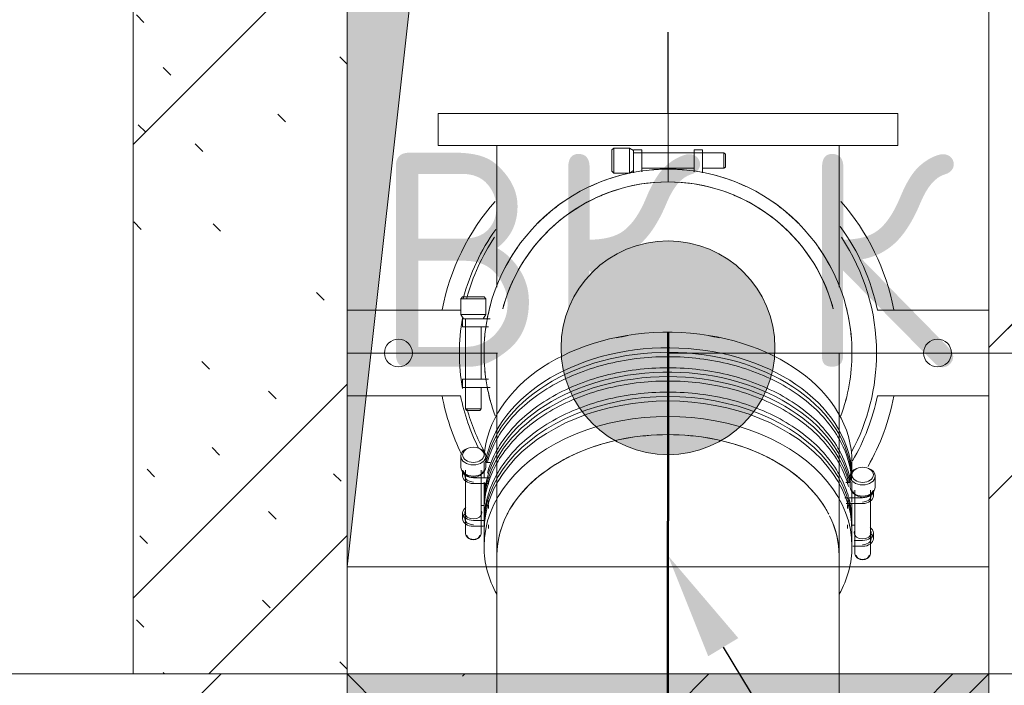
# Model space of a CAD drawing. Header units: millimetres. Extents: x -5460 to 47962, y 30005 to 103451.
# Tile 54 of 192: x 15675 to 16135, y 42451 to 42762. Entities that reach past the tile are written whole.
import ezdxf
from ezdxf import colors
from ezdxf.entities.mleader import LeaderData, LeaderLine
from ezdxf.math import Vec2, Vec3

# ---------------------------------------------------------------- set-up
doc = ezdxf.new("R2010")
doc.units = ezdxf.units.MM
doc.linetypes.add('ADSK_Осевая', pattern=[450, 250, -100, 0, -100])
doc.linetypes.add('ADSK_Штрих', pattern=[300, 200, -100])
for name, color, linetype, lineweight in [('A-____-NOTE-TEXT', 5, 'Continuous', 9), ('A-DETL-GENF-OTLN', 7, 'Continuous', 9), ('A-GLAZ-____-MCUT', 7, 'Continuous', 9), ('A-GLAZ-____-OTLN', 7, 'Continuous', 9), ('A-WALL-____-PATT', 7, 'Continuous', 9), ('I-WALL-____-MCUT', 7, 'Continuous', 9), ('M-EQPM-____-OTLN', 7, 'Continuous', 9), ('P-PIPE-____-CNTR', 7, 'ADSK_Осевая', 18), ('Греющ. кабель', 204, 'Continuous', 50), ('ДЕВИ', 7, 'Continuous', 0)]:
    doc.layers.add(name, color=color, linetype=linetype, lineweight=lineweight)
for name, color, linetype, lineweight, true_color in [('A-DETL-____-OTLN', 7, 'Continuous', 9, 0x00a600), ('A-DOOR-____-HDLN', 5, 'ADSK_Штрих', 18, 0x0000ff), ('P-PIPE-____-OTLN', 9, 'Continuous', 50, 0x808080)]:
    doc.layers.add(name, color=color, linetype=linetype, lineweight=lineweight, true_color=true_color)
doc.styles.add('GOST Common', font='GOST_Common.ttf', dxfattribs={"height": 100})
doc.styles.add('ДЕВИ', font='CS_Gost2304.shx', dxfattribs={"width": 0.8})
pattern_1 = [(135, (150.28, 188.64), (-282.8427, 3e-14), [5, -395]), (135, (174.9, 237.36), (-282.8427, 3e-14), [5, -395]), (135, (211.96, 236.53), (-282.8427, 3e-14), [5, -395]), (135, (114.96, 223.96), (-282.8427, 3e-14), [5, -395]), (135, (77.54, 223.96), (-282.8427, 3e-14), [5, -395]), (135, (57.44, 184.52), (-282.8427, 3e-14), [5, -395]), (135, (66.21, 142.9), (-282.8427, 3e-14), [5, -395]), (135, (107.33, 161), (-282.8427, 3e-14), [5, -395]), (135, (99.08, 130.94), (-282.8427, 3e-14), [5, -395]), (135, (22.6, 136.46), (-282.8427, 3e-14), [5, -395]), (135, (21.16, 168.08), (-282.8427, 3e-14), [5, -395]), (135, (46.13, 96.12), (-282.8427, 3e-14), [5, -395]), (135, (3.54, 74.6), (-282.8427, 3e-14), [5, -395]), (135, (40.3, 47.56), (-282.8427, 3e-14), [5, -395]), (135, (39.77, 18.47), (-282.8427, 3e-14), [5, -395]), (135, (76.94, 37.28), (-282.8427, 3e-14), [5, -395]), (135, (114.18, 62.4), (-282.8427, 3e-14), [5, -395]), (135, (139.87, 90.2), (-282.8427, 3e-14), [5, -395]), (135, (141.44, 15.82), (-282.8427, 3e-14), [5, -395]), (135, (188.69, 26.73), (-282.8427, 3e-14), [5, -395]), (135, (176.14, 51.36), (-282.8427, 3e-14), [5, -395]), (135, (177.03, 0), (-282.8427, 3e-14), [5, -395]), (135, (276.61, 8.22), (-282.8427, 3e-14), [5, -395]), (135, (271.19, 31.72), (-282.8427, 3e-14), [5, -395]), (135, (268.29, 119.65), (-282.8427, 3e-14), [5, -395]), (135, (237.92, 101.95), (-282.8427, 3e-14), [5, -395]), (135, (237.92, 158.27), (-282.8427, 3e-14), [5, -395]), (135, (260.4, 204.35), (-282.8427, 3e-14), [5, -395]), (135, (275.54, 235.4), (-282.8427, 3e-14), [5, -395]), (135, (117.62, 268.96), (-282.8427, 3e-14), [5, -395]), (135, (203.62, 273.83), (-282.8427, 3e-14), [5, -395]), (135, (47.24, 279.3), (-282.8427, 3e-14), [5, -395]), (135, (23.2, 266.16), (-282.8427, 3e-14), [5, -395]), (135, (42.78, 232.52), (-282.8427, 3e-14), [5, -395]), (135, (177.76, 90.57), (-282.8427, 3e-14), [5, -395]), (135, (181.12, 121.8), (-282.8427, 3e-14), [5, -395]), (135, (206.73, 172.06), (-282.8427, 3e-14), [5, -395]), (135, (143.14, 136.62), (-282.8427, 3e-14), [5, -395]), (135, (211.51, 131.86), (-282.8427, 3e-14), [5, -395]), (135, (81.47, 95.1), (-282.8427, 3e-14), [5, -395]), (135, (235.13, 60.46), (-282.8427, 3e-14), [5, -395]), (135, (242.24, 4.89), (-282.8427, 3e-14), [5, -395]), (45, (0, 106.07), (-282.8427, 0), []), (45, (106.07, 0), (-282.8427, 0), []), (45, (176.78, 0), (-282.8427, 0), []), (45, (0, 176.78), (-282.8427, 0), [])]

# ---------------------------------------------------------------- blocks, each defined once
blk = doc.blocks.new('АР_Канал вертикальный прямоугольный - ВК_К-V15-ВКК_01_К1_З_ЭОМ_кабель_')
at = {"layer": 'M-EQPM-____-OTLN', "lineweight": 5, "true_color": 0xe2e2e2}
blk.add_hatch(color=254, dxfattribs=at).paths.add_polyline_path([(-150, -150), (-120, 120), (150, 150), (-150, 150), (-150, -14.99)])
at = {"layer": 'M-EQPM-____-OTLN', "color": 253, "lineweight": 13, "true_color": 0xaaaaaa}
for p, q in [((150, 150), (-150, 150)), ((150, 150), (-150, 150)), ((-120, 120), (150, 150)), ((-120, 120), (150, 150)), ((-150, -150), (-120, 120)), ((-150, -150), (-120, 120)), ((-150, -150), (150, -150))]:
    blk.add_line(p, q, dxfattribs=at)
at = {"layer": 'M-EQPM-____-OTLN', "color": 253, "lineweight": 5, "true_color": 0xaaaaaa}
for p, q in [((-150, 150), (150, 150)), ((150, -150), (-150, -150))]:
    blk.add_line(p, q, dxfattribs=at)
blk = doc.blocks.new('АР_Отверстие прямоугольное - ВК-3252778-ВКК_01_К1_З_ЭОМ_кабель_')
at = {"layer": 'A-GLAZ-____-OTLN', "lineweight": 5, "true_color": 0xf0f0f0}
blk.add_hatch(color=7, dxfattribs=at).paths.add_polyline_path([(53.33, 150), (-25, 150), (-25, -150), (275, -150), (275, 150), (74.11, 150)])
at = {"layer": 'A-GLAZ-____-MCUT', "color": 253, "lineweight": 5, "true_color": 0xaaaaaa}
for p, q in [((-25, 150), (-25, -150)), ((275, 150), (275, -150))]:
    blk.add_line(p, q, dxfattribs=at)
at = {"layer": 'A-GLAZ-____-OTLN', "color": 253, "lineweight": 5, "true_color": 0xaaaaaa}
for p, q in [((275, 150), (-25, -150)), ((-25, 150), (275, -150))]:
    blk.add_line(p, q, dxfattribs=at)
at = {"layer": 'A-GLAZ-____-OTLN', "color": 253, "lineweight": 13, "true_color": 0xaaaaaa}
for p, q in [((-25, 150), (-25, -150)), ((275, -150), (275, 150)), ((-25, -150), (275, -150))]:
    blk.add_line(p, q, dxfattribs=at)
blk = doc.blocks.new('Наметкина 10_РД_АР_К1_отсоединено_rvt-1-ВКК_01_К1_З_ЭОМ_кабель_')
at = {"layer": 'A-WALL-____-PATT', "lineweight": 5, "true_color": 0xaaaaaa}
h = blk.add_hatch(dxfattribs=at)
h.set_pattern_fill('FP_1', color=253, style=0, pattern_type=2)
h.set_pattern_definition(pattern_1)
h.paths.add_polyline_path([(13850, 41575), (13850, 42025), (13750, 42025), (13750, 41575)])
h = blk.add_hatch(dxfattribs=at)
h.set_pattern_fill('FP_1', color=253, style=0, pattern_type=2)
h.set_pattern_definition(pattern_1)
h.paths.add_polyline_path([(14250, 41575), (14250, 41925), (14150, 41925), (14150, 41575), (14217.11, 41575)])
h = blk.add_hatch(dxfattribs=at)
h.set_pattern_fill('FP_5', color=253, style=0, pattern_type=2)
h.set_pattern_definition([(45, (0, 0), (-114.04925, 114.04925), []), (45, (114.05, 0), (-114.04925, 114.04925), [201.613, -40.323, 3.353, -36.97])])
h.paths.add_polyline_path([(16500, 41275), (16500, 41575), (8100, 41575), (8100, 41275), (16211.78, 41275)])
at = {"layer": 'I-WALL-____-MCUT', "color": 253, "lineweight": 5, "true_color": 0xaaaaaa}
for p, q in [((13750, 42025), (13750, 41575)), ((13850, 41575), (13850, 42025)), ((14150, 41925), (14150, 41575)), ((13850, 41575), (8100, 41575)), ((13750, 41575), (13850, 41575)), ((14150, 41575), (13850, 41575)), ((16500, 41575), (14150, 41575)), ((14150, 41575), (14250, 41575))]:
    blk.add_line(p, q, dxfattribs=at)
at = {"layer": 'A-GLAZ-____-OTLN', "color": 253, "lineweight": 5, "true_color": 0xaaaaaa, "rotation": 180}
blk.add_blockref('АР_Отверстие прямоугольное - ВК-3252778-ВКК_01_К1_З_ЭОМ_кабель_', (14125, 41425), dxfattribs=at)
at = {"layer": 'M-EQPM-____-OTLN', "color": 253, "lineweight": 5, "true_color": 0xaaaaaa}
blk.add_blockref('АР_Канал вертикальный прямоугольный - ВК_К-V15-ВКК_01_К1_З_ЭОМ_кабель_', (14000, 41775), dxfattribs=at)
at = {"layer": 'A-____-NOTE-TEXT', "color": 253, "lineweight": 5, "true_color": 0xaaaaaa, "char_height": 100, "attachment_point": 1, "style": 'GOST Common'}
for s, insert, width in [('ВК', (13862.41, 41818.61), 200.4219), ('\\fGOST Common|b0|i0|c204|p34|;К', (14060.84, 41818.61), 96.2025), ('\\fGOST Common|b0|i0|c204|p34|;.', (14027.77, 41818.61), 40.0844)]:
    blk.add_mtext(s, dxfattribs=dict(at, insert=insert, width=width))
blk = doc.blocks.new('ВК_Чугун_Безраструбная_Отвод - SML-V813-ВКК_01_К1_З_ЭОМ_кабель_')
at = {"layer": 'P-PIPE-____-OTLN', "color": 46, "lineweight": 9, "true_color": 0x785107, "flags": 128}
for points in [[(13920.01, 41725), (13920.01, 41720.26), (13920.01, 41706.33), (13920.01, 41684.02), (13920.01, 41678.14)], [(14080.01, 41678.14), (14080.01, 41702.12), (14080.01, 41717.98), (14080.01, 41724.77), (14080.01, 41725)]]:
    blk.add_lwpolyline(points, dxfattribs=at)
at = {"layer": 'P-PIPE-____-OTLN', "color": 46, "lineweight": 9, "true_color": 0x785107}
for start, end in [(90, 165), (15, 90)]:
    blk.add_arc((14000.01, 41725), 80, start, end, dxfattribs=at)
for start_param, end_param in [(1.807716, 1.87499), (1.266603, 1.333876)]:
    blk.add_ellipse((14000.01, 41678.14), major_axis=(80, 0), ratio=0.707107, start_param=start_param, end_param=end_param, dxfattribs=at)
blk = doc.blocks.new('Соединитель Norma Rapid1 - Соединитель Norma Rapid 2-V814-ВКК_01_К1_З_ЭОМ_кабель_')
at = {"layer": 'P-PIPE-____-OTLN', "color": 7, "lineweight": 9}
for p, q in [((13903.16, 41676.81), (13903.16, 41671.6)), ((13914.86, 41671.6), (13914.86, 41676.81)), ((13914.01, 41673.89), (13914.01, 41666.64)), ((13916.84, 41673.76), (13914.86, 41673.76)), ((14086.01, 41666.64), (14086.01, 41673.89)), ((13904.01, 41670.23), (13904.01, 41667.5)), ((13904.44, 41669.01), (13905.39, 41668.18)), ((13905.37, 41670.23), (13905.37, 41640.44)), ((13912.63, 41668.18), (13913.58, 41669.01)), ((13912.65, 41640.44), (13912.65, 41670.23)), ((13909.01, 41666.69), (13916.84, 41666.69)), ((13916.16, 41663.96), (13909.01, 41663.96)), ((13914.01, 41662.47), (13914.01, 41655.27)), ((13916.06, 41665.42), (13916.06, 41663.69)), ((14083.96, 41663.69), (14083.96, 41665.42)), ((14086.01, 41655.27), (14086.01, 41662.47)), ((13914.17, 41653.77), (13912.65, 41653.77)), ((13916.06, 41654.05), (13916.06, 41652.32)), ((14083.96, 41652.32), (14083.96, 41654.05)), ((13904.01, 41650.24), (13904.01, 41647.51)), ((13914.01, 41651.1), (13914.01, 41643.84)), ((14086.01, 41643.84), (14086.01, 41651.1)), ((13909.01, 41646.7), (13914.01, 41646.7)), ((13914.19, 41643.98), (13909.01, 41643.98)), ((13906.41, 41638.64), (13906.85, 41638.33)), ((13911.17, 41638.33), (13911.61, 41638.64))]:
    blk.add_line(p, q, dxfattribs=at)
for centre, major_axis, start_param, end_param in [((14000.01, 41673.89), (86, 0), 0, 3.096451), ((14000.01, 41666.64), (86, 0), 0, 3.022012), ((14000.01, 41662.47), (86, 0), 1.745329, 2.094345), ((14000.01, 41662.47), (86, 0), 1.396263, 1.745276), ((14000.01, 41662.47), (86, 0), 1.047198, 1.396207), ((14000.01, 41655.27), (86, 0), 0.153517, 3.141593), ((14000.01, 41662.47), (86, 0), 2.094395, 2.443416), ((14000.01, 41662.47), (86, 0), 0.698132, 1.047137), ((14000.01, 41651.1), (86, 0), 1.745329, 2.094345), ((14000.01, 41651.1), (86, 0), 1.396263, 1.745276), ((14000.01, 41651.1), (86, 0), 1.047198, 1.396207), ((14000.01, 41643.84), (86, 0), 0, 3.141593), ((14000.01, 41662.47), (86, 0), 2.443461, 2.79249), ((14000.01, 41651.1), (86, 0), 2.094395, 2.443416), ((14000.01, 41651.1), (86, 0), 0.698132, 1.047137), ((14000.01, 41662.47), (86, 0), 0.349066, 0.698062), ((14000.01, 41651.1), (86, 0), 2.443461, 2.79249), ((14000.01, 41651.1), (86, 0), 0.349066, 0.698062), ((13909.01, 41677.41), (5, 0), 0, 3.141593), ((14000.01, 41662.47), (86, 0), 2.792527, 2.950988), ((14000.01, 41662.47), (86, 0), 0.057202, 0.34896), ((13909.01, 41676.81), (5.85, 0), 2.094395, 3.141593), ((13909.01, 41676.81), (5.85, 0), 3.141593, 6.283185), ((13909.01, 41677.41), (5, 0), 3.141593, 6.283185), ((13909.01, 41676.81), (5.85, 0), 0, 1.047198), ((13909.01, 41671.6), (5.85, 0), 3.141593, 6.283185), ((14000.01, 41651.1), (86, 0), 2.792527, 3.141593), ((14000.01, 41651.1), (86, 0), 0.190551, 0.34896), ((13909.01, 41670.23), (5, 0), 3.141593, 4.712389), ((13909.01, 41667.5), (5, 0), 2.617994, 3.141593), ((13909.01, 41667.5), (5, 0), 3.141593, 4.712389), ((13909.01, 41670.23), (4.64, 0), 3.236366, 6.188412), ((13909.01, 41667.5), (4, 0), 2.879793, 3.141593), ((13909.01, 41667.5), (4, 0), 3.141593, 4.712389), ((14000.01, 41662.47), (86, 0), 3.116458, 3.141593), ((14000.01, 41651.1), (86, 0), 0, 0.059071), ((13909.01, 41650.24), (5, 0), 2.356194, 3.141593), ((13909.01, 41650.24), (5, 0), 3.141593, 4.712389), ((13909.01, 41647.51), (5, 0), 2.356194, 3.141593), ((13909.01, 41650.24), (4, 0), 2.879793, 3.141593), ((13909.01, 41650.24), (4, 0), 3.141593, 6.283185), ((13909.01, 41650.24), (4, 0), 0, 0.261799), ((13909.01, 41647.51), (5, 0), 3.141593, 4.712389), ((13909.01, 41647.51), (4, 0), 2.879793, 3.141593), ((13909.01, 41647.51), (4, 0), 3.141593, 4.712389), ((13909.01, 41640.44), (3.64, 0), 3.141593, 6.283185), ((13909.01, 41639.83), (3.03, 0), 3.141593, 6.283185), ((14000.01, 41643.84), (86, 0), 6.261991, 6.283185)]:
    blk.add_ellipse(centre, major_axis=major_axis, ratio=0.707107, start_param=start_param, end_param=end_param, dxfattribs=at)
blk = doc.blocks.new('Соединитель Norma Rapid1 - Соединитель Norma Rapid 2-V815-ВКК_01_К1_З_ЭОМ_кабель_')
at = {"layer": 'P-PIPE-____-OTLN', "color": 7, "lineweight": 9}
for p, q in [((13904.01, 41751.22), (13903.16, 41750.37)), ((13903.16, 41750.37), (13903.16, 41743)), ((13914.86, 41750.37), (13903.16, 41750.37)), ((13914.01, 41751.22), (13904.01, 41751.22)), ((13904.01, 41751.22), (13914.01, 41751.22)), ((13914.86, 41750.37), (13914.01, 41751.22)), ((13914.86, 41743), (13914.86, 41750.37)), ((13903.16, 41743), (13904.37, 41741.06)), ((13914.86, 41743), (13903.16, 41743)), ((13904.01, 41741.06), (13904.01, 41737.21)), ((13904.01, 41741.06), (13909.01, 41741.06)), ((13909.01, 41741.06), (13904.37, 41741.06)), ((13907.97, 41741.06), (13905.15, 41741.06)), ((13905.37, 41741.06), (13905.37, 41698.95)), ((13909.01, 41741.06), (13916.84, 41741.06)), ((13913.65, 41741.06), (13914.86, 41743)), ((13904.01, 41737.21), (13905.47, 41737.21)), ((13909.01, 41737.21), (13904.01, 41737.21)), ((13905.01, 41737.21), (13909.01, 41737.21)), ((13905.15, 41737.21), (13905.01, 41737.21)), ((13916.16, 41737.21), (13909.01, 41737.21)), ((13912.65, 41712.79), (13912.65, 41737.21)), ((13904.01, 41712.79), (13904.01, 41708.94)), ((13904.01, 41712.79), (13909.01, 41712.79)), ((13905.47, 41712.79), (13904.01, 41712.79)), ((13904.01, 41708.94), (13905.47, 41708.94)), ((13909.01, 41708.94), (13904.01, 41708.94)), ((13905.01, 41712.79), (13905.15, 41712.79)), ((13909.01, 41712.79), (13905.01, 41712.79)), ((13905.01, 41708.94), (13909.01, 41708.94)), ((13905.15, 41708.94), (13905.01, 41708.94)), ((13909.01, 41712.79), (13916.16, 41712.79)), ((13916.84, 41708.94), (13909.01, 41708.94)), ((13912.65, 41698.95), (13912.65, 41708.94)), ((13905.37, 41698.95), (13905.98, 41698.08)), ((13912.65, 41698.95), (13905.37, 41698.95)), ((13912.04, 41698.08), (13905.98, 41698.08)), ((13905.98, 41698.08), (13912.04, 41698.08)), ((13912.04, 41698.08), (13912.65, 41698.95))]:
    blk.add_line(p, q, dxfattribs=at)
for radius, start, end in [(86, 0, 180), (80, 109.9712, 115.0288), (80, 64.9712, 70.0288), (80, 154.9712, 159.789), (80, 20.211, 25.0288), (86, 180, 200), (86, 340, 0)]:
    blk.add_arc((14000.01, 41725), radius, start, end, dxfattribs=at)
blk = doc.blocks.new('ВК_Чугун_Безраструбная_Ревизия прямоугольная - R-V851-ВКК_01_К1_З_ЭОМ_кабель_')
at = {"layer": 'P-PIPE-____-OTLN', "color": 46, "lineweight": 9, "true_color": 0x785107}
for p, q in [((13892.51, 41837), (13892.51, 41822)), ((13892.51, 41837), (13922.51, 41837)), ((13922.51, 41837), (14077.51, 41837)), ((14077.51, 41837), (14107.51, 41837)), ((14107.51, 41822), (14107.51, 41837)), ((13922.51, 41822), (13892.51, 41822)), ((13920.01, 41755.82), (13920.01, 41822)), ((14077.51, 41822), (13922.51, 41822)), ((14107.51, 41822), (14077.51, 41822)), ((14080.01, 41822), (14080.01, 41755.82))]:
    blk.add_line(p, q, dxfattribs=at)
blk = doc.blocks.new('Соединитель Norma Rapid - Соединитель Norma Rapid-V852-ВКК_01_К1_З_ЭОМ_кабель_')
at = {"layer": 'P-PIPE-____-OTLN', "color": 7, "lineweight": 9}
for p, q in [((13974.64, 41820.85), (13973.79, 41820)), ((13973.79, 41810), (13973.79, 41820)), ((13973.79, 41820), (13973.79, 41810)), ((13982.01, 41820.85), (13974.64, 41820.85)), ((13974.64, 41820.85), (13974.64, 41809.15)), ((13983.95, 41819.64), (13982.01, 41820.85)), ((13982.01, 41820.85), (13982.01, 41809.15)), ((13987.8, 41820), (13983.95, 41820)), ((13983.95, 41815), (13983.95, 41820)), ((13983.95, 41819.64), (13983.95, 41815)), ((13987.8, 41820), (13987.8, 41815)), ((13987.8, 41818.54), (13987.8, 41820)), ((13987.8, 41819), (13987.8, 41818.86)), ((13987.8, 41815), (13987.8, 41819)), ((14016.07, 41820), (14012.22, 41820)), ((14012.22, 41820), (14012.22, 41818.54)), ((14012.22, 41815), (14012.22, 41820)), ((14012.22, 41819), (14012.22, 41815)), ((14012.22, 41818.86), (14012.22, 41819)), ((14016.07, 41820), (14016.07, 41815)), ((14016.07, 41818.54), (14016.07, 41820)), ((14016.07, 41819), (14016.07, 41818.86)), ((14016.07, 41815), (14016.07, 41819)), ((13983.95, 41818.86), (13983.95, 41816.04)), ((14026.06, 41818.64), (13983.95, 41818.64)), ((13983.95, 41809.28), (13983.95, 41815)), ((13987.8, 41815), (13987.8, 41809.69)), ((14012.22, 41809.69), (14012.22, 41815)), ((14016.07, 41815), (14016.07, 41809.28)), ((14026.93, 41818.03), (14026.06, 41818.64)), ((14026.06, 41818.64), (14026.06, 41811.36)), ((14026.93, 41811.97), (14026.93, 41818.03)), ((14026.93, 41818.03), (14026.93, 41811.97)), ((13973.79, 41810), (13974.64, 41809.15)), ((13982.01, 41809.15), (13983.95, 41810.36)), ((13987.8, 41811.36), (14012.22, 41811.36)), ((14016.07, 41811.36), (14026.06, 41811.36)), ((14026.06, 41811.36), (14026.93, 41811.97)), ((13974.64, 41809.15), (13982.01, 41809.15))]:
    blk.add_line(p, q, dxfattribs=at)
for start, end in [(90, 95.0383), (84.9617, 90), (104.9617, 115.0383), (64.9617, 75.0383), (124.9617, 135.0383), (44.9617, 55.0383), (144.9617, 155.0383), (24.9617, 35.0383), (164.9617, 169.1966), (4.9617, 15.0383), (171.826, 175.0383), (184.9617, 188.174), (344.9617, 355.0383), (190.8034, 195.0383)]:
    blk.add_arc((14000.01, 41725), 86, start, end, dxfattribs=at)
blk = doc.blocks.new('ВК_SML_Опорная труба для стояков_Опорное кольцо - Опорное кольцо-V915-ВКК_01_К1_З_ЭОМ_кабель_')
at = {"layer": 'P-PIPE-____-OTLN', "color": 46, "lineweight": 9, "true_color": 0x785107}
for p, q in [((13903, 41745), (13850, 41745)), ((13850, 41745), (13850, 41705)), ((14150, 41745), (14097.94, 41745)), ((14150, 41705), (14150, 41745)), ((13850, 41705), (13903, 41705)), ((14097.94, 41705), (14150, 41705))]:
    blk.add_line(p, q, dxfattribs=at)
for centre, radius, start, end in [((14000, 41725), 107.5, 138.7176, 169.1629), ((14000, 41725), 107.5, 10.8371, 41.2673), ((14000.47, 41725), 99.5, 144.5126, 165.133), ((14000.47, 41725), 99.5, 11.5957, 36.4579), ((14000, 41725), 97.5, 146.2617, 164.7864), ((14000, 41725), 97.5, 0, 33.7148), ((14000, 41725), 97.5, 170.3673, 180), ((13874, 41725), 6.5, 90, 270), ((13874, 41725), 6.5, 270, 90), ((14126, 41725), 6.5, 90, 270), ((14126, 41725), 6.5, 270, 90), ((14000, 41725), 97.5, 180, 189.7731), ((14000, 41725), 97.5, 331.7186, 0), ((14000, 41725), 107.5, 190.8371, 206.0977), ((14000.47, 41725), 99.5, 191.5957, 206.6631), ((14000.47, 41725), 99.5, 329.5086, 348.4043), ((14000, 41725), 107.5, 330.4527, 349.1629), ((14000, 41725), 97.5, 195.6265, 208.2979)]:
    blk.add_arc(centre, radius, start, end, dxfattribs=at)
blk = doc.blocks.new('ВК_Чугун_Безраструбная_Отвод - SML-45199915-ВКК_01_К1_З_ЭОМ_кабель_')
at = {"layer": 'P-PIPE-____-OTLN', "color": 46, "lineweight": 9, "true_color": 0x785107, "flags": 128}
for points in [[(13920.01, 41630.26), (13920.01, 41599.58), (13920.01, 41564.01), (13920.01, 41525.67), (13920.01, 41518.77)], [(14080.01, 41518.76), (14080.01, 41557.36), (14080.01, 41593.58), (14080.01, 41625.27), (14080.01, 41630.26)]]:
    blk.add_lwpolyline(points, dxfattribs=at)
at = {"layer": 'P-PIPE-____-OTLN', "color": 46, "lineweight": 9, "true_color": 0x785107}
for centre, major_axis, ratio, start_param, end_param in [((14000.01, 41630.26), (80, 0), 0.707107, 1.570797, 1.832542), ((14000.01, 41630.26), (80, 0), 0.707107, 1.308996, 1.570743), ((14000.01, 41630.26), (80, 0), 0.707107, 1.832598, 2.094341), ((14000.01, 41630.26), (80, 0), 0.707107, 1.047194, 1.308943), ((14000.01, 41630.26), (80, 0), 0.707107, 2.0944, 2.356141), ((14000.01, 41630.26), (80, 0), 0.707107, 0.785392, 1.047144), ((14000.01, 41630.26), (80, 0), 0.707107, 2.356203, 2.87974), ((14000.01, 41630.26), (80, 0), 0.707107, 0.523589, 0.785345), ((14000.01, 41630.26), (80, 0), 0.707107, 0.35978, 0.523545), ((14000.01, 41630.26), (80, 0), 0.707107, 0.261802, 0.334226), ((14000.01, 41630.26), (80, 0), 0.707107, 2.879792, 3.141539), ((14000.01, 41630.26), (80, 0), 0.707107, 6.283132, 6.544931), ((14000.01, 41518.76), (-80, 0), 0.010249, 5.148183, 6.283147), ((14000.01, 41518.76), (-80, 0), 0.010249, 4.712351, 5.061917), ((14000.01, 41518.76), (-80, 0), 0.010249, 4.362785, 4.712351), ((14000.01, 41518.76), (-80, 0), 0.010249, 3.141555, 4.276519)]:
    blk.add_ellipse(centre, major_axis=major_axis, ratio=ratio, start_param=start_param, end_param=end_param, dxfattribs=at)
blk = doc.blocks.new('Соединитель Norma Rapid1 - Соединитель Norma Rapid 2-V949-ВКК_01_К1_З_ЭОМ_кабель_')
at = {"layer": 'P-PIPE-____-OTLN', "color": 7, "lineweight": 9}
for p, q in [((14085.16, 41667.46), (14085.16, 41662.25)), ((14096.86, 41662.25), (14096.86, 41667.46)), ((13914.01, 41664.55), (13914.01, 41657.3)), ((14085.16, 41664.42), (14083.18, 41664.42)), ((14086.01, 41657.3), (14086.01, 41664.55)), ((14086.44, 41659.67), (14087.39, 41658.83)), ((14087.37, 41660.88), (14087.37, 41631.1)), ((14094.63, 41658.83), (14095.58, 41659.67)), ((14094.65, 41631.1), (14094.65, 41660.88)), ((14096.01, 41658.16), (14096.01, 41660.88)), ((13914.01, 41657.3), (13914.01, 41657.3)), ((13916.06, 41656.08), (13916.06, 41654.35)), ((14082.64, 41657.35), (14091.01, 41657.35)), ((14091.01, 41654.62), (14083.32, 41654.62)), ((14083.96, 41654.35), (14083.96, 41656.08)), ((13914.01, 41653.13), (13914.01, 41645.93)), ((13914.01, 41653.13), (13914.01, 41653.13)), ((14086.01, 41645.93), (14086.01, 41653.13)), ((13914.01, 41645.93), (13914.01, 41645.93)), ((13916.06, 41644.71), (13916.06, 41642.98)), ((14083.96, 41642.98), (14083.96, 41644.71)), ((14087.37, 41644.43), (14085.86, 41644.43)), ((13914.01, 41641.76), (13914.01, 41634.5)), ((13914.01, 41641.76), (13914.01, 41641.76)), ((14086.01, 41634.5), (14086.01, 41641.76)), ((14096.01, 41638.17), (14096.01, 41640.89)), ((14087.07, 41637.36), (14091.01, 41637.36)), ((13920.01, 41630.26), (13920.01, 41630.26)), ((14080.01, 41630.26), (14080.01, 41630.26)), ((14091.01, 41634.63), (14086.39, 41634.63)), ((14088.41, 41629.3), (14088.85, 41628.99)), ((14093.17, 41628.99), (14093.6, 41629.3))]:
    blk.add_line(p, q, dxfattribs=at)
for centre, major_axis, start_param, end_param in [((14000.01, 41664.55), (86, 0), 0.045101, 2.987071), ((14000.01, 41657.3), (86, 0), 1.396263, 1.745276), ((14000.01, 41653.13), (-86, 0), 3.332143, 6.283132), ((14000.01, 41657.3), (86, 0), 1.745332, 2.094341), ((14000.01, 41657.3), (86, 0), 1.047194, 1.39621), ((14000.01, 41657.3), (86, 0), 2.094402, 2.443407), ((14000.01, 41657.3), (86, 0), 0.698123, 1.047144), ((14000.01, 41645.93), (86, 0), 1.745332, 2.094341), ((14000.01, 41645.93), (86, 0), 1.396263, 1.745276), ((14000.01, 41645.93), (86, 0), 1.047194, 1.39621), ((14000.01, 41641.76), (-86, 0), 3.141539, 6.283132), ((14000.01, 41634.5), (-86, 0), 3.141539, 6.283132), ((14000.01, 41657.3), (86, 0), 2.443477, 2.792473), ((14000.01, 41645.93), (86, 0), 2.094402, 2.443407), ((14000.01, 41645.93), (86, 0), 0.698123, 1.047144), ((14000.01, 41657.3), (86, 0), 0.349049, 0.698078), ((14000.01, 41645.93), (86, 0), 2.443477, 2.792473), ((14000.01, 41630.26), (80, 0), 1.919318, 2.007589), ((14000.01, 41630.26), (80, 0), 1.13392, 1.222191), ((14000.01, 41645.93), (86, 0), 0.349049, 0.698078), ((14000.01, 41657.3), (86, 0), 2.792579, 2.950988), ((14000.01, 41657.3), (86, 0), 0.119526, 0.349012), ((14091.01, 41668.06), (-5, 0), 4.712465, 6.283239), ((14091.01, 41668.06), (-5, 0), 3.141646, 4.712313), ((14091.01, 41667.46), (-5.85, 0), 5.236041, 6.283185), ((14091.01, 41667.46), (-5.85, 0), 0.000054, 3.141593), ((14091.01, 41668.06), (-5, 0), 0.000054, 3.141646), ((14091.01, 41667.46), (-5.85, 0), 3.141646, 4.188844), ((14000.01, 41645.93), (86, 0), 2.792579, 3.141539), ((14000.01, 41657.3), (86, 0), 3.029664, 3.141539), ((14000.01, 41645.93), (86, 0), 0.197303, 0.349012), ((14091.01, 41662.25), (-5.85, 0), 0.000054, 3.141593), ((14091.01, 41660.88), (-4.64, 0), 0.094706, 1.509257), ((14091.01, 41660.88), (-5, 0), 1.57085, 3.141593), ((14091.01, 41658.16), (-4, 0), 1.57085, 3.141593), ((14091.01, 41658.16), (-5, 0), 1.57085, 3.141593), ((14091.01, 41660.88), (-4.64, 0), 1.632463, 3.046753), ((14091.01, 41658.16), (-4, 0), 3.141646, 3.403446), ((14091.01, 41658.16), (-5, 0), 3.141646, 3.665245), ((14000.01, 41630.26), (80, 0), 2.704717, 2.792987), ((14000.01, 41630.26), (80, 0), 0.348516, 0.436793), ((14000.01, 41645.93), (86, 0), 6.283132, 6.474791), ((14000.01, 41653.13), (86, 0), 6.283132, 6.308265), ((14091.01, 41640.89), (-4, 0), 6.02144, 6.283185), ((14091.01, 41640.89), (-4, 0), 0.000054, 3.141593), ((14091.01, 41640.89), (-5, 0), 1.57085, 3.141593), ((14091.01, 41640.89), (-5, 0), 3.141646, 3.927044), ((14091.01, 41638.17), (-5, 0), 3.141646, 3.927044), ((14091.01, 41640.89), (-4, 0), 3.141646, 3.403446), ((14091.01, 41638.17), (-4, 0), 1.57085, 3.141593), ((14091.01, 41638.17), (-5, 0), 1.57085, 3.141593), ((14091.01, 41638.17), (-4, 0), 3.141646, 3.403446), ((14000.01, 41634.5), (86, 0), 3.141539, 3.517001), ((14000.01, 41634.5), (86, 0), 5.907731, 6.283132), ((14091.01, 41631.1), (-3.64, 0), 0.000054, 3.141593), ((14091.01, 41630.49), (-3.03, 0), 0.000054, 3.141646)]:
    blk.add_ellipse(centre, major_axis=major_axis, ratio=0.707107, start_param=start_param, end_param=end_param, dxfattribs=at)
blk = doc.blocks.new('Точка присоединения')
at = {"layer": 'A-DOOR-____-HDLN'}
h = blk.add_hatch(color=256, dxfattribs=at)
h.dxf.hatch_style = 1
h.paths.add_polyline_path([(-50, 0, 1), (50, 0, 1)])
at = {"layer": 'A-DETL-____-OTLN', "color": 5, "true_color": 0x0000ff}
blk.add_circle((0, 0), 50, dxfattribs=at)

msp = doc.modelspace()

# ---------------------------------------------------------------- linework, layer by layer
at = {"layer": 'A-DETL-____-OTLN', "color": 5, "true_color": 0x0000ff}
msp.add_line((18748.23, 42606.21), (15977.66, 42606.21), dxfattribs=at)
at = {"layer": 'P-PIPE-____-CNTR', "color": 46, "lineweight": 9, "true_color": 0x785107}
for p, q in [((15977.65, 42718.21), (15977.65, 42756.21)), ((15977.66, 42718.21), (15977.66, 42756.21)), ((15977.66, 42686.21), (15977.66, 42756.21)), ((15827.66, 42606.21), (15883.02, 42606.21)), ((15827.66, 42606.21), (15898, 42606.21)), ((15845.15, 42606.21), (15858.15, 42606.21)), ((15890.29, 42606.21), (15891.66, 42606.21)), ((16057.31, 42606.21), (16127.66, 42606.21)), ((16063.66, 42606.21), (16127.66, 42606.21)), ((16097.15, 42606.21), (16110.15, 42606.21))]:
    msp.add_line(p, q, dxfattribs=at)
at = {"layer": 'P-PIPE-____-OTLN', "color": 46, "lineweight": 9, "true_color": 0x785107}
for p, q in [((15897.66, 42559.34), (15897.66, 42511.47)), ((16057.66, 42511.47), (16057.66, 42559.34))]:
    msp.add_line(p, q, dxfattribs=at)
for start, end in [(90, 159.9713), (20.6169, 90), (160.8472, 165), (15, 19.1528)]:
    msp.add_arc((15977.66, 42606.21), 80, start, end, dxfattribs=at)
for centre, start_param, end_param in [((15977.66, 42559.34), 1.807716, 1.87499), ((15977.66, 42559.34), 1.266603, 1.333876), ((15977.66, 42511.47), 1.570796, 2.356147), ((15977.66, 42511.47), 0.785398, 1.570742), ((15977.66, 42511.47), 2.356194, 3.141538), ((15977.66, 42511.47), 0.359767, 0.785336), ((15977.66, 42511.47), 0, 0.33424)]:
    msp.add_ellipse(centre, major_axis=(80, 0), ratio=0.707107, start_param=start_param, end_param=end_param, dxfattribs=at)
at = {"layer": 'Греющ. кабель'}
msp.add_line((15977.65, 42006.21), (15977.66, 42615.91), dxfattribs=at)

# ---------------------------------------------------------------- block references
at = {"lineweight": 5}
msp.add_blockref('Наметкина 10_РД_АР_К1_отсоединено_rvt-1-ВКК_01_К1_З_ЭОМ_кабель_', (1977.65, 881.21), dxfattribs=at)
at = {"layer": 'A-DETL-GENF-OTLN'}
msp.add_blockref('Точка присоединения', (15977.66, 42608.65), dxfattribs=at)
at = {"layer": 'P-PIPE-____-OTLN', "color": 46, "lineweight": 9, "true_color": 0x785107}
for name in ['ВК_Чугун_Безраструбная_Ревизия прямоугольная - R-V851-ВКК_01_К1_З_ЭОМ_кабель_', 'ВК_Чугун_Безраструбная_Отвод - SML-V813-ВКК_01_К1_З_ЭОМ_кабель_', 'ВК_SML_Опорная труба для стояков_Опорное кольцо - Опорное кольцо-V915-ВКК_01_К1_З_ЭОМ_кабель_', 'ВК_Чугун_Безраструбная_Отвод - SML-45199915-ВКК_01_К1_З_ЭОМ_кабель_']:
    msp.add_blockref(name, (1977.65, 881.21), dxfattribs=at)
at = {"layer": 'P-PIPE-____-OTLN', "color": 7, "lineweight": 9}
for name in ['Соединитель Norma Rapid - Соединитель Norma Rapid-V852-ВКК_01_К1_З_ЭОМ_кабель_', 'Соединитель Norma Rapid1 - Соединитель Norma Rapid 2-V815-ВКК_01_К1_З_ЭОМ_кабель_', 'Соединитель Norma Rapid1 - Соединитель Norma Rapid 2-V814-ВКК_01_К1_З_ЭОМ_кабель_', 'Соединитель Norma Rapid1 - Соединитель Norma Rapid 2-V949-ВКК_01_К1_З_ЭОМ_кабель_']:
    msp.add_blockref(name, (1977.65, 881.21), dxfattribs=at)

# ---------------------------------------------------------------- leaders
at = {"layer": 'ДЕВИ', "color": 7}
ml = msp.add_multileader_mtext('Standard', dxfattribs=at)
ml.set_content('{\\C7;ГК1.11\\PЭлектроподогрев трубы\\PДЕВИ Pipeguard-25   L=5м, 125 Вт. 230 В.^JУчасток 11.}', color=5, style='ДЕВИ')
ml.set_leader_properties()
ml.build(insert=Vec2(0, 0))
ml.multileader.update_dxf_attribs({"text_left_attachment_type": 5, "text_right_attachment_type": 5, "dogleg_length": 1, "arrow_head_size": 50})
ctx = ml.context
ctx.base_point, ctx.char_height, ctx.arrow_head_size, ctx.landing_gap_size, ctx.plane_origin = Vec3(17648.2, 39744.89), 200, 50, 0, Vec3(30140.97, 45531.53)
ctx.left_attachment, ctx.right_attachment = 5, 5
notes = []
notes.append((ctx, [(0, (1, 1, 0), (17647.2, 39744.89), (1, 0), 1, [(0, [(15977.66, 42511.47)], 0, [])])]))
ctx.mtext.insert, ctx.mtext.width, ctx.mtext.defined_height, ctx.mtext.flow_direction = Vec3(17648.2, 41010.74), 6192.9268, 1240, 5
for ctx, leaders in notes:
    for number, flags, end, landing, length, lines in leaders:
        leader = LeaderData()
        leader.index, (leader.has_last_leader_line, leader.has_dogleg_vector, leader.attachment_direction) = number, flags
        leader.last_leader_point, leader.dogleg_vector, leader.dogleg_length = Vec3(end), Vec3(landing), length
        for number, points, colour, breaks in lines:
            line = LeaderLine()
            line.index, line.vertices, line.color, line.breaks = number, Vec3.list(points), colors.encode_raw_color(colour), breaks
            leader.lines.append(line)
        ctx.leaders.append(leader)

doc.saveas('drawing.dxf')
